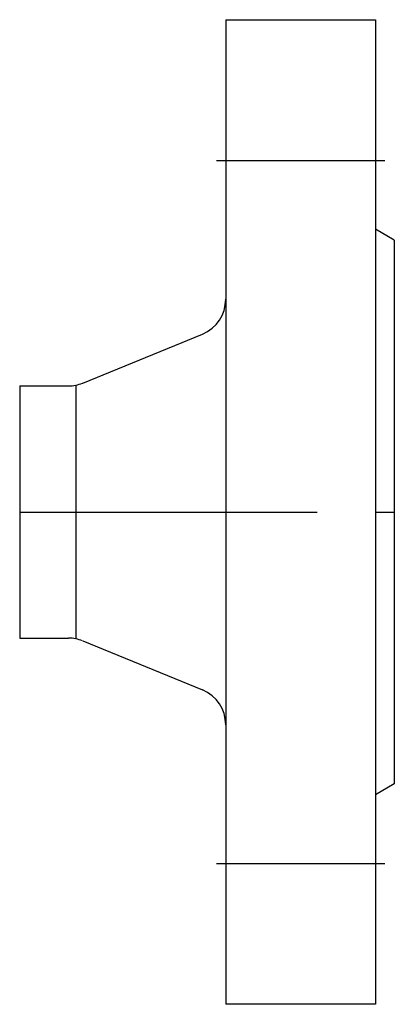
# Model space of a CAD drawing. Extents: x 219 to 259, y 78 to 182.
import ezdxf

# ---------------------------------------------------------------- set-up
doc = ezdxf.new("R2010")
doc.units = 0
doc.header["$MEASUREMENT"] = 0
doc.linetypes.add('MITTE', pattern=[50.8, 31.75, -6.35, 6.35, -6.35])
doc.layers.add('Rohrleitung', color=50, linetype='CONTINUOUS')
doc.layers.add('Rohrleitung-Mitte', color=51, linetype='MITTE')

msp = doc.modelspace()

# ---------------------------------------------------------------- linework, layer by layer
at = {"layer": 'Rohrleitung'}
for p, q in [((241, 182.5), (257, 182.5)), ((241, 182.5), (241, 77.5)), ((257, 182.5), (257, 77.5)), ((259, 159), (257, 160.15)), ((259, 159), (259, 101)), ((225.73, 143.75), (238.52, 148.98)), ((219, 143.45), (224.21, 143.45)), ((219, 143.45), (219, 116.55)), ((225, 143.45), (225, 116.55)), ((219, 116.55), (224.21, 116.55)), ((225.73, 116.25), (238.52, 111.02)), ((259, 101), (257, 99.85)), ((257, 77.5), (241, 77.5))]:
    msp.add_line(p, q, dxfattribs=at)
for centre, start, end in [((237, 152.68), 292.263, 0), ((224.21, 147.45), 270, 292.263), ((224.21, 112.55), 67.737, 90), ((237, 107.32), 0, 67.737)]:
    msp.add_arc(centre, 4, start, end, dxfattribs=at)
at = {"layer": 'Rohrleitung-Mitte'}
for p, q in [((240, 167.5), (258, 167.5)), ((219, 130), (259, 130)), ((240, 92.5), (258, 92.5))]:
    msp.add_line(p, q, dxfattribs=at)

doc.saveas('drawing.dxf')
